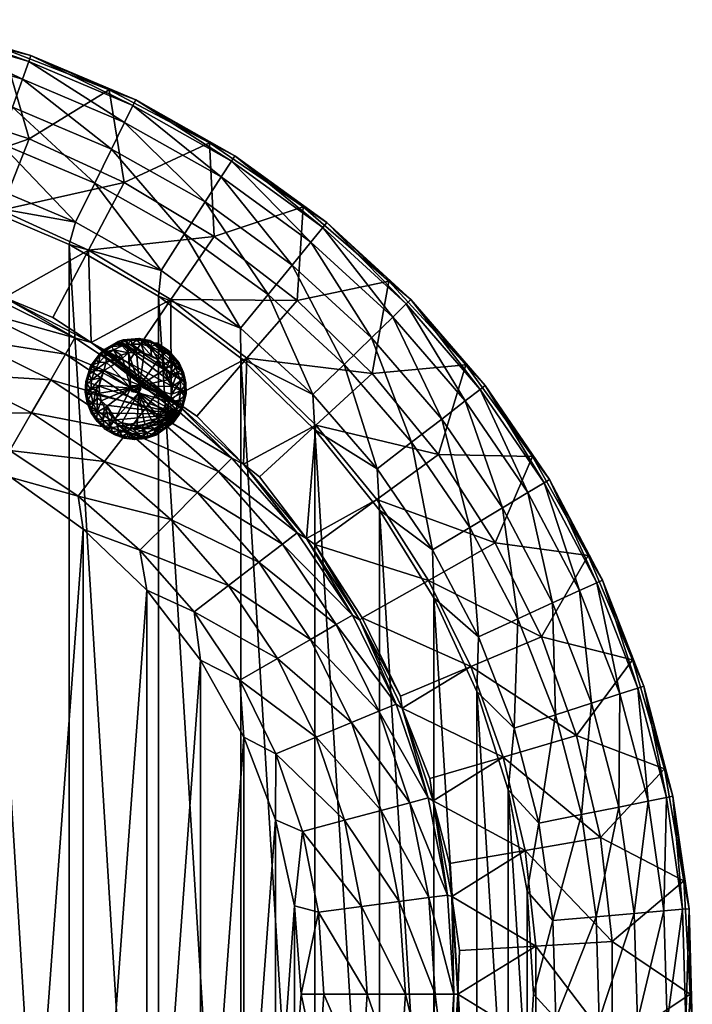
# Model space of a CAD drawing. Header units: millimetres. Extents: x -271 to 229, y -253 to 248.
# Tile 6 of 6: x 60 to 229, y -5 to 242. Entities that reach past the tile are written whole.
import ezdxf

# ---------------------------------------------------------------- set-up
doc = ezdxf.new("R2010")
doc.units = ezdxf.units.MM
doc.layers.get('0').update_dxf_attribs({"true_color": 0x5890e1})

msp = doc.modelspace()

# ---------------------------------------------------------------- meshes
at = {"color": 7, "true_color": 0xffffff}
mesh = msp.add_polyface(dxfattribs=at)
corners = [(28.38, 242.02, 46.95), (37.39, 220.21, 155.89), (55.96, 234.77, 46.95), (62.42, 212.08, 155.89), (82.53, 224.43, 46.95), (86.36, 201.14, 155.89), (107.75, 211.12, 46.95), (108.9, 187.55, 155.89), (131.28, 195.03, 46.95), (33.24, 180.72, 377.95), (48.48, 176.28, 373.77), (55.45, 194.18, 264.83), (32.51, 201.63, 264.83), (56.25, 172.25, 377.95), (77.4, 184.15, 264.83), (98.06, 171.7, 264.83), (114.13, 207.86, 40), (89.24, 221.92, 40), (62.91, 233.04, 40), (35.49, 241.1, 40), (95.58, 179, 0.41), (72.54, 185.55, 0), (74.1, 191.13, 0.41), (48.69, 195.64, 0), (51.38, 200.73, 0.41), (27.72, 207.68, 0.41), (30.19, 218.32, 3.61), (55.06, 211.02, 3.61), (35.12, 239.52, 28.73), (62.37, 231.52, 28.73), (88.53, 220.46, 28.73), (113.25, 206.5, 28.73), (136.23, 189.81, 28.73), (133.23, 186.15, 18.37), (110.7, 202.52, 18.37), (86.44, 216.22, 18.37), (60.78, 227.06, 18.37), (34.05, 234.91, 18.37), (128.51, 180.37, 9.77), (106.67, 196.25, 9.77), (83.15, 209.53, 9.77), (58.27, 220.04, 9.77), (32.36, 227.65, 9.77), (122.45, 172.96, 3.61), (101.49, 188.19, 3.61), (78.92, 200.93, 3.61)]
mesh.append_faces([[corners[k] for k in face] for face in [(0, 1, 2), (2, 3, 4), (4, 5, 6), (6, 7, 8), (8, 16, 6), (6, 17, 4), (4, 18, 2)]], dxfattribs={"vtx0": -1, "vtx1": -1, "color": 7})
mesh.append_faces([[corners[k] for k in face] for face in [(2, 1, 3), (4, 3, 5), (6, 5, 7), (9, 10, 11), (12, 11, 3), (12, 3, 1), (13, 14, 11), (11, 14, 5), (11, 5, 3), (14, 15, 7), (14, 7, 5), (11, 10, 13), (6, 16, 17), (4, 17, 18), (2, 18, 19), (20, 21, 22), (22, 23, 24), (24, 23, 25), (26, 27, 24), (24, 27, 22), (28, 19, 29), (29, 19, 18), (29, 18, 30), (30, 18, 17), (30, 17, 31), (31, 17, 16), (31, 16, 32), (31, 33, 34), (31, 34, 30), (30, 34, 35), (30, 35, 29), (29, 35, 36), (29, 36, 28), (28, 36, 37), (34, 38, 39), (34, 39, 35), (35, 39, 40), (35, 40, 36), (36, 40, 41), (36, 41, 37), (37, 41, 42), (38, 43, 39), (39, 43, 44), (39, 44, 40), (40, 44, 45), (40, 45, 41), (41, 45, 27), (41, 27, 42), (44, 20, 45), (45, 20, 22), (45, 22, 27)]], dxfattribs={"vtx0": -1, "vtx1": -1, "vtx2": -1, "color": 7})
mesh.append_faces([[corners[k] for k in face] for face in [(22, 21, 23)]], dxfattribs={"vtx0": -1, "vtx2": -1, "color": 7})
mesh = msp.add_polyface(dxfattribs=at)
corners = [(131.28, 195.03, 46.95), (108.9, 187.55, 155.89), (129.74, 171.48, 155.89), (152.83, 176.35, 46.95), (148.62, 153.14, 155.89), (172.11, 155.35, 46.95), (165.28, 132.76, 155.89), (188.87, 132.28, 46.95), (179.51, 110.62, 155.89), (132.15, 111.72, 377.95), (120.31, 127.16, 373.77), (116.25, 130.4, 377.95), (134.47, 140.15, 264.83), (117.16, 156.96, 264.83), (149.74, 121.47, 264.83), (202.89, 107.45, 46.95), (193.16, 126.54, 40), (177.03, 150.13, 40), (158.31, 171.74, 40), (137.25, 191.06, 40), (114.13, 207.86, 40), (149.86, 129.18, 0.41), (150.46, 118.79, 0), (134.23, 138.97, 0), (133.71, 147.83, 0.41), (115.64, 157, 0), (136.23, 189.81, 28.73), (157.15, 170.61, 28.73), (175.74, 149.14, 28.73), (191.77, 125.7, 28.73), (187.72, 123.26, 18.37), (172, 146.26, 18.37), (153.76, 167.31, 18.37), (133.23, 186.15, 18.37), (113.25, 206.5, 28.73), (181.34, 119.41, 9.77), (166.09, 141.7, 9.77), (148.41, 162.11, 9.77), (128.51, 180.37, 9.77), (110.7, 202.52, 18.37), (173.14, 114.47, 3.61), (158.51, 135.86, 3.61), (141.54, 155.44, 3.61), (122.45, 172.96, 3.61), (163.78, 108.82, 0.41), (115.54, 164.5, 0.41)]
mesh.append_faces([[corners[k] for k in face] for face in [(0, 2, 3), (3, 4, 5), (5, 6, 7), (9, 10, 11), (15, 16, 7), (7, 17, 5), (5, 18, 3), (3, 19, 0)]], dxfattribs={"vtx0": -1, "vtx1": -1, "color": 7})
mesh.append_faces([[corners[k] for k in face] for face in [(0, 1, 2), (3, 2, 4), (5, 4, 6), (7, 6, 8), (11, 10, 12), (11, 12, 13), (13, 12, 4), (13, 4, 2), (9, 14, 12), (12, 14, 6), (12, 6, 4), (12, 10, 9), (7, 16, 17), (5, 17, 18), (3, 18, 19), (0, 19, 20), (21, 23, 24), (26, 20, 19), (26, 19, 27), (27, 19, 18), (27, 18, 28), (28, 18, 17), (28, 17, 29), (29, 17, 16), (29, 30, 28), (28, 30, 31), (28, 31, 27), (27, 31, 32), (27, 32, 26), (26, 32, 33), (26, 33, 34), (30, 35, 31), (31, 35, 36), (31, 36, 32), (32, 36, 37), (32, 37, 33), (33, 37, 38), (33, 38, 39), (35, 40, 36), (36, 40, 41), (36, 41, 37), (37, 41, 42), (37, 42, 38), (38, 42, 43), (41, 44, 21), (41, 21, 42), (42, 21, 24), (42, 24, 43), (43, 24, 45)]], dxfattribs={"vtx0": -1, "vtx1": -1, "vtx2": -1, "color": 7})
mesh.append_faces([[corners[k] for k in face] for face in [(21, 22, 23), (24, 23, 25)]], dxfattribs={"vtx0": -1, "vtx2": -1, "color": 7})
mesh = msp.add_polyface(dxfattribs=at)
corners = [(98.1, 146.88, 377.95), (94.67, 148.28, 382.27), (113.39, 131.87, 382.27), (116.25, 130.4, 377.95), (129.8, 113.15, 382.27), (91.79, 144.53, 392.63), (19.6, 149.56, 410.59), (17.23, 144.3, 411), (39.12, 142.93, 410.59), (38.23, 137.13, 411), (57.62, 133.81, 410.59), (57.96, 126.99, 411), (74.77, 122.35, 410.59), (76, 114.08, 411), (90.27, 108.75, 410.59), (91.97, 98.68, 411), (103.87, 93.25, 410.59), (105.53, 81.12, 411), (115.33, 76.1, 410.59), (116.39, 61.77, 411), (124.45, 57.6, 410.59), (124.31, 41.05, 411), (63.08, 143.27, 407.39), (43.3, 153.02, 407.39), (67.87, 151.56, 401.23), (87.25, 138.61, 401.23), (110.04, 128.52, 392.63), (81.42, 131.02, 407.39), (98, 116.48, 407.39), (112.54, 99.9, 407.39), (124.79, 81.56, 407.39), (104.77, 123.25, 401.23), (126.05, 110.27, 392.63), (120.13, 105.73, 401.23), (133.08, 86.35, 401.23), (104.59, 142.45, 373.77), (117.16, 156.96, 264.83), (116.39, -67.23, 411), (105.53, -86.58, 411), (91.97, -104.14, 411), (76, -119.54, 411), (57.96, -132.45, 411), (-163.15, -57.02, 411), (-70.28, 141.1, 411), (-48.81, 146.71, 411), (-4.59, 148.32, 411), (115.64, 157, 0), (115.64, -162.45, 0), (94.97, 172.6, 0), (94.97, -178.06, 0), (72.54, 185.55, 0), (72.54, -191.01, 0), (48.69, 195.64, 0), (48.69, -201.1, 0), (23.79, 202.73, 0), (23.79, -208.19, 0), (-1.8, 206.7, 0), (-1.8, -212.16, 0), (-27.69, 207.5, 0)]
mesh.append_faces([[corners[k] for k in face] for face in [(0, 2, 3), (3, 35, 0), (46, 47, 48), (48, 49, 50), (50, 51, 52), (52, 53, 54), (54, 55, 56), (56, 57, 58)]], dxfattribs={"vtx0": -1, "vtx1": -1, "color": 7})
mesh.append_faces([[corners[k] for k in face] for face in [(0, 1, 2), (3, 2, 4), (1, 5, 2), (6, 7, 8), (8, 9, 10), (10, 11, 12), (12, 13, 14), (14, 15, 16), (16, 17, 18), (18, 19, 20), (10, 22, 8), (8, 22, 23), (24, 22, 25), (24, 25, 5), (5, 25, 26), (5, 26, 2), (2, 26, 4), (22, 10, 27), (27, 10, 12), (27, 12, 28), (28, 12, 14), (28, 14, 29), (29, 14, 16), (29, 16, 30), (30, 16, 18), (22, 27, 25), (25, 27, 31), (25, 31, 26), (26, 31, 32), (31, 27, 28), (31, 28, 33), (33, 28, 29), (33, 29, 34), (31, 33, 32), (36, 35, 3)]], dxfattribs={"vtx0": -1, "vtx1": -1, "vtx2": -1, "color": 7})
mesh.append_faces([[corners[k] for k in face] for face in [(8, 7, 9), (10, 9, 11), (12, 11, 13), (14, 13, 15), (16, 15, 17), (18, 17, 19), (20, 19, 21), (37, 21, 19), (38, 19, 17), (39, 17, 15), (40, 15, 13), (41, 13, 11), (42, 11, 9), (43, 9, 7), (44, 7, 45)]], dxfattribs={"vtx0": -1, "vtx2": -1, "color": 7})
mesh = msp.add_polyface(dxfattribs=at)
corners = [(131.08, -43.53, 410.59), (124.31, -46.51, 411), (124.45, -63.06, 410.59), (116.39, -67.23, 411), (115.33, -81.56, 410.59), (105.53, -86.58, 411), (103.87, -98.71, 410.59), (91.97, -104.14, 411), (90.27, -114.21, 410.59), (76, -119.54, 411), (74.77, -127.81, 410.59), (57.96, -132.45, 411), (57.62, -139.27, 410.59), (38.23, -142.59, 411), (63.08, -148.73, 407.39), (81.42, -136.47, 407.39), (87.25, -144.07, 401.23), (98, -121.93, 407.39), (91.79, -149.99, 392.63), (104.77, -128.71, 401.23), (112.54, -105.36, 407.39), (110.04, -133.98, 392.63), (120.13, -111.19, 401.23), (124.79, -87.02, 407.39), (113.39, -137.32, 382.27), (126.05, -115.72, 392.63), (133.08, -91.81, 401.23), (134.54, -67.24, 407.39), (116.25, -135.85, 377.95), (129.8, -118.6, 382.27), (132.15, -117.18, 377.95), (120.31, -132.62, 373.77), (134.47, -145.61, 264.83), (129.14, -24.86, 411), (129.14, 19.4, 411), (124.31, 41.05, 411), (116.39, 61.77, 411), (105.53, 81.12, 411), (91.97, 98.68, 411), (76, 114.08, 411), (57.96, 126.99, 411), (17.23, -149.75, 411), (-4.59, -153.78, 411), (-26.76, -154.59, 411), (-48.81, -152.17, 411), (-70.28, -146.56, 411), (115.64, 157, 0), (134.23, -144.43, 0), (115.64, -162.45, 0), (94.97, 172.6, 0), (94.97, -178.06, 0), (72.54, 185.55, 0), (72.54, -191.01, 0), (48.69, 195.64, 0), (48.69, -201.1, 0), (23.79, 202.73, 0), (23.79, -208.19, 0), (-1.8, 206.7, 0), (-1.8, -212.16, 0), (-27.69, 207.5, 0), (-27.69, -212.96, 0)]
mesh.append_faces([[corners[k] for k in face] for face in [(28, 31, 30), (33, 34, 1), (1, 35, 3), (3, 36, 5), (5, 37, 7), (7, 38, 9), (9, 39, 11), (11, 40, 13), (13, 40, 41), (41, 40, 42), (42, 40, 43), (43, 40, 44), (44, 40, 45)]], dxfattribs={"vtx0": -1, "vtx1": -1, "color": 7})
mesh.append_faces([[corners[k] for k in face] for face in [(0, 1, 2), (2, 3, 4), (4, 5, 6), (6, 7, 8), (8, 9, 10), (10, 11, 12), (12, 14, 10), (14, 15, 10), (10, 15, 8), (15, 16, 17), (15, 17, 8), (8, 17, 6), (16, 18, 19), (16, 19, 17), (17, 19, 20), (17, 20, 6), (6, 20, 4), (18, 21, 19), (19, 21, 22), (19, 22, 20), (20, 22, 23), (20, 23, 4), (4, 23, 2), (21, 24, 25), (21, 25, 22), (22, 25, 26), (22, 26, 23), (23, 27, 2), (24, 28, 29), (24, 29, 25), (32, 31, 28)]], dxfattribs={"vtx0": -1, "vtx1": -1, "vtx2": -1, "color": 7})
mesh.append_faces([[corners[k] for k in face] for face in [(2, 1, 3), (4, 3, 5), (6, 5, 7), (8, 7, 9), (10, 9, 11), (12, 11, 13), (46, 47, 48), (49, 48, 50), (51, 50, 52), (53, 52, 54), (55, 54, 56), (57, 56, 58), (59, 58, 60)]], dxfattribs={"vtx0": -1, "vtx2": -1, "color": 7})
mesh.append_faces([[corners[k] for k in face] for face in [(28, 30, 29)]], dxfattribs={"vtx1": -1, "vtx2": -1, "color": 7})
mesh = msp.add_polyface(dxfattribs=at)
corners = [(33.24, 180.72, 377.95), (28.06, 181.13, 382.27), (51.63, 173.13, 382.27), (56.25, 172.25, 377.95), (73.96, 162.11, 382.27), (77.99, 160.91, 377.95), (94.67, 148.28, 382.27), (98.1, 146.88, 377.95), (-21.21, 182.89, 392.63), (-21.21, 175.43, 401.23), (3.02, 181.3, 392.63), (-21.21, 165.85, 407.39), (2.05, 173.91, 401.23), (26.83, 176.56, 392.63), (-21.21, 154.93, 410.59), (0.8, 164.41, 407.39), (24.9, 169.36, 401.23), (49.82, 168.76, 392.63), (-26.76, 149.14, 411), (-4.59, 148.32, 411), (-0.63, 153.58, 410.59), (22.42, 160.11, 407.39), (46.97, 161.87, 401.23), (71.6, 158.02, 392.63), (17.23, 144.3, 411), (19.6, 149.56, 410.59), (43.3, 153.02, 407.39), (67.87, 151.56, 401.23), (91.79, 144.53, 392.63), (39.12, 142.93, 410.59), (63.08, 143.27, 407.39), (48.48, 176.28, 373.77), (68.43, 167.17, 373.77), (77.4, 184.15, 264.83), (87.22, 155.84, 373.77), (98.06, 171.7, 264.83), (104.59, 142.45, 373.77), (117.16, 156.96, 264.83), (129.74, 171.48, 155.89), (108.9, 187.55, 155.89), (133.71, 147.83, 0.41), (115.64, 157, 0), (115.54, 164.5, 0.41), (94.97, 172.6, 0), (95.58, 179, 0.41), (72.54, 185.55, 0), (122.45, 172.96, 3.61), (101.49, 188.19, 3.61)]
mesh.append_faces([[corners[k] for k in face] for face in [(0, 2, 3), (3, 4, 5), (5, 6, 7), (3, 31, 0), (5, 32, 3), (7, 34, 5)]], dxfattribs={"vtx0": -1, "vtx1": -1, "color": 7})
mesh.append_faces([[corners[k] for k in face] for face in [(0, 1, 2), (3, 2, 4), (5, 4, 6), (8, 9, 10), (9, 11, 12), (9, 12, 10), (10, 12, 13), (10, 13, 1), (1, 13, 2), (11, 14, 15), (11, 15, 12), (12, 15, 16), (12, 16, 13), (13, 16, 17), (13, 17, 2), (2, 17, 4), (14, 19, 20), (14, 20, 15), (15, 20, 21), (15, 21, 16), (16, 21, 22), (16, 22, 17), (17, 22, 23), (17, 23, 4), (4, 23, 6), (20, 24, 25), (20, 25, 21), (21, 25, 26), (21, 26, 22), (22, 26, 27), (22, 27, 23), (23, 27, 28), (23, 28, 6), (29, 26, 25), (26, 30, 27), (3, 32, 33), (5, 34, 35), (5, 35, 33), (7, 36, 37), (7, 37, 35), (35, 37, 38), (35, 38, 39), (35, 34, 7), (33, 32, 5), (40, 41, 42), (42, 43, 44), (46, 42, 47), (47, 42, 44)]], dxfattribs={"vtx0": -1, "vtx1": -1, "vtx2": -1, "color": 7})
mesh.append_faces([[corners[k] for k in face] for face in [(42, 41, 43), (44, 43, 45)]], dxfattribs={"vtx0": -1, "vtx2": -1, "color": 7})
mesh.append_faces([[corners[k] for k in face] for face in [(18, 19, 14), (19, 24, 20)]], dxfattribs={"vtx1": -1, "vtx2": -1, "color": 7})
at = {"color": 18, "true_color": 0x050505}
mesh = msp.add_polyface(dxfattribs=at)
corners = [(87.99, 149.44, -6.35), (80.07, 150.16, -6.24), (81.25, 153.86, -6.24), (84.69, 157.28, -6.24), (81.83, 155.96, -5.99), (81.69, 157.71, -5.1), (80.46, 152.07, -6.24), (78.15, 151.55, -5.1), (77.92, 149.16, -5.1), (80.08, 155.92, -5.1), (78.88, 153.84, -5.1), (78.61, 155.39, -3.8), (80.14, 157.49, -3.8), (80.27, 158.28, 0), (81.06, 158.41, -3.8), (77.9, 155.01, 0), (77.55, 153, -3.8), (76.67, 151.16, 0), (76.56, 148.47, 0), (77.03, 150.45, -3.8), (76.98, 149.15, -3.8), (79.26, 149.17, -5.99), (80.09, 148.2, -6.24), (81.28, 159.18, 0), (82.08, 159.23, -3.8), (84.79, 161.18, 0), (83.18, 159.93, -3.8), (78.02, 154.22, -3.8), (79.32, 156.48, -3.8), (77.23, 151.74, -3.8), (83.64, 159.11, -5.1), (83, 154.91, -6.35)]
mesh.append_faces([[corners[k] for k in face] for face in [(0, 1, 2), (3, 4, 5), (6, 7, 2), (8, 7, 6), (9, 10, 11), (9, 12, 5), (13, 14, 12), (15, 16, 17), (18, 19, 20), (21, 8, 1), (0, 22, 1), (23, 24, 14), (25, 26, 23), (8, 19, 7), (11, 10, 27), (4, 2, 10), (15, 11, 27), (13, 28, 15), (17, 16, 29), (16, 7, 29), (30, 14, 26), (20, 19, 8), (4, 31, 2), (10, 2, 7), (10, 7, 16), (6, 2, 1), (1, 8, 6), (12, 14, 5), (5, 14, 30), (15, 28, 11), (28, 9, 11), (9, 4, 10), (5, 4, 9), (17, 19, 18), (17, 29, 19), (29, 7, 19), (13, 12, 28), (28, 12, 9), (27, 10, 16), (15, 27, 16), (14, 24, 26), (23, 26, 24), (23, 14, 13), (1, 22, 21)]], dxfattribs={"color": 18})
mesh = msp.add_polyface(dxfattribs=at)
corners = [(77.9, 155.01, 0), (100.24, 142.95, 0), (80.27, 158.28, 0), (83, 154.91, -6.35), (85.88, 156.98, -6.35), (87.99, 149.44, -6.35), (85.57, 160.97, -3.8), (87.02, 160.37, -5.1), (84.34, 160.52, -3.8), (76.67, 151.16, 0), (90.61, 160.5, -5.1), (88.21, 160.54, -5.1), (89.43, 161.53, -3.8), (84.79, 161.18, 0), (91.32, 158.24, -6.24), (89.38, 158.48, -6.24), (83.64, 159.11, -5.1), (85.85, 160.07, -5.1), (87.43, 158.3, -6.24), (90.11, 161.95, 0), (88.12, 161.48, -3.8), (86.08, 161.58, 0), (81.69, 157.71, -5.1), (84.69, 157.28, -6.24), (81.28, 159.18, 0), (101.87, 148.06, 0), (85.56, 157.72, -6.24), (81.83, 155.96, -5.99), (90.19, 150.08, -6.35), (90.48, 149.32, -4.35), (88.35, 150.17, -4.35), (88.15, 148.65, -4.35), (89.95, 148.25, -6.35), (83.18, 159.93, -3.8), (86.83, 161.29, -3.8), (81.25, 153.86, -6.24), (89.23, 149.28, -3.6), (100.85, 144.15, 0)]
mesh.append_faces([[corners[k] for k in face] for face in [(0, 1, 2), (3, 4, 5), (6, 7, 8), (9, 1, 0), (10, 11, 12), (13, 6, 8), (10, 14, 11), (14, 15, 11), (16, 17, 18), (19, 20, 21), (22, 16, 23), (24, 25, 13), (26, 16, 18), (5, 4, 18), (4, 3, 27), (28, 29, 30), (5, 31, 32), (16, 33, 17), (20, 7, 34), (21, 20, 34), (5, 18, 28), (28, 30, 5), (15, 7, 11), (20, 11, 7), (35, 3, 5), (28, 18, 15), (18, 7, 15), (5, 30, 31), (29, 36, 30), (33, 8, 7), (13, 8, 33), (21, 6, 13), (19, 12, 20), (12, 11, 20), (4, 26, 18), (23, 4, 27), (17, 33, 7), (17, 7, 18), (23, 16, 26), (23, 26, 4), (2, 37, 24), (21, 34, 6), (34, 7, 6), (31, 36, 29), (30, 36, 31)]], dxfattribs={"color": 18})
mesh = msp.add_polyface(dxfattribs=at)
corners = [(90.19, 150.08, -6.35), (96.18, 154, -6.35), (97.31, 151.57, -6.35), (89.38, 158.48, -6.24), (91.32, 158.24, -6.24), (99.21, 154.6, -5.1), (97.76, 152.72, -6.24), (98.59, 155.63, -5.1), (81.28, 159.18, 0), (100.85, 144.15, 0), (101.87, 148.06, 0), (94.83, 156.57, -6.24), (100.38, 151.19, -5.1), (98.41, 149.86, -6.24), (99.72, 153.51, -5.1), (90.11, 161.95, 0), (101.84, 150.76, 0), (101.24, 153.39, 0), (100.53, 148.8, -5.1), (98.33, 147.91, -6.24), (96.84, 154.44, -6.24), (101.43, 152.74, -2.25), (100.59, 153.86, -3.8), (101.02, 152.63, -3.8), (101.46, 150.06, -3.8), (98.08, 151.79, -6.24), (101.59, 151.4, -3.05), (101.31, 151.35, -3.8), (84.79, 161.18, 0), (101.47, 148.75, -3.8), (100.04, 155.04, -3.8), (96.25, 155.22, -6.24), (97.86, 156.59, -5.1), (100.1, 155.84, 0), (99.37, 156.16, -3.8)]
mesh.append_faces([[corners[k] for k in face] for face in [(0, 1, 2), (0, 3, 4), (5, 6, 7), (8, 9, 10), (0, 4, 11), (12, 13, 14), (15, 16, 17), (18, 19, 12), (20, 7, 6), (16, 21, 17), (17, 21, 22), (21, 23, 22), (24, 18, 12), (13, 25, 14), (2, 13, 0), (23, 14, 22), (26, 24, 27), (16, 24, 26), (11, 1, 0), (19, 13, 12), (0, 13, 19), (28, 10, 16), (22, 14, 5), (14, 6, 5), (24, 12, 27), (12, 14, 23), (16, 29, 24), (22, 5, 30), (17, 22, 30), (20, 6, 2), (13, 2, 25), (31, 32, 20), (1, 20, 2), (17, 30, 33), (25, 6, 14), (25, 2, 6), (11, 31, 1), (31, 20, 1), (30, 5, 34), (21, 27, 23), (27, 12, 23), (16, 26, 21), (26, 27, 21), (32, 7, 20)]], dxfattribs={"color": 18})
mesh = msp.add_polyface(dxfattribs=at)
corners = [(86.08, 161.58, 0), (101.84, 150.76, 0), (90.11, 161.95, 0), (92.77, 161.47, 0), (100.1, 155.84, 0), (97.49, 158.92, 0), (93.26, 160.85, -3.8), (92.95, 159.96, -5.1), (95.13, 158.93, -5.1), (94.83, 156.57, -6.24), (93.16, 157.59, -6.24), (98.58, 157.2, -3.8), (95.62, 159.73, -3.8), (96.69, 159, -3.8), (96.12, 158.25, -5.1), (90.73, 161.44, -3.8), (89.43, 161.53, -3.8), (92.01, 161.21, -3.8), (94.47, 160.35, -3.8), (99.37, 156.16, -3.8), (97.86, 156.59, -5.1), (96.25, 155.22, -6.24), (97.68, 158.15, -3.8), (90.61, 160.5, -5.1), (96.87, 159.22, -3.05), (94.65, 160.74, -2.25), (99.21, 154.6, -5.1), (98.59, 155.63, -5.1), (91.32, 158.24, -6.24), (84.79, 161.18, 0), (101.24, 153.39, 0), (100.04, 155.04, -3.8)]
mesh.append_faces([[corners[k] for k in face] for face in [(0, 1, 2), (3, 4, 5), (5, 6, 3), (7, 8, 9), (9, 10, 7), (4, 11, 5), (12, 13, 14), (2, 15, 16), (3, 6, 17), (7, 18, 8), (4, 19, 11), (14, 20, 21), (14, 22, 20), (15, 23, 16), (17, 6, 7), (5, 11, 24), (12, 25, 13), (19, 26, 11), (9, 14, 21), (26, 27, 11), (11, 20, 22), (5, 25, 6), (5, 24, 25), (7, 23, 17), (7, 10, 23), (10, 28, 23), (9, 28, 10), (6, 25, 18), (6, 18, 7), (29, 1, 0), (2, 30, 3), (3, 15, 2), (3, 30, 4), (8, 12, 14), (8, 14, 9), (17, 23, 15), (3, 17, 15), (11, 22, 24), (24, 13, 25), (4, 31, 19), (18, 12, 8), (18, 25, 12), (22, 13, 24), (13, 22, 14), (27, 20, 11)]], dxfattribs={"color": 18})
mesh = msp.add_polyface(dxfattribs=at)
corners = [(89.95, 148.25, -6.35), (94.99, 142.1, -6.24), (93.34, 141.05, -6.24), (100.16, 143.74, -3.8), (99.32, 144.17, -5.1), (100.69, 144.94, -3.8), (95.75, 143.98, -6.35), (90.19, 150.08, -6.35), (98.33, 147.91, -6.24), (97.83, 146.02, -6.24), (101.35, 147.46, -3.8), (100.53, 148.8, -5.1), (101.47, 148.75, -3.8), (100.85, 144.15, 0), (101.87, 148.06, 0), (101.63, 147.41, -3.05), (101.09, 146.18, -3.8), (99.51, 142.61, -3.8), (98.01, 142.15, -5.1), (98.75, 141.56, -3.8), (97.87, 140.59, -3.8), (100.17, 146.42, -5.1), (96.95, 144.27, -6.24), (96.38, 143.48, -6.24), (91.51, 140.36, -6.24), (89.57, 140.08, -6.24), (94.61, 140.88, -5.99), (96.31, 140.46, -5.1), (80.27, 158.28, 0), (100.24, 142.95, 0), (101.84, 150.76, 0), (101.46, 150.06, -3.8), (90.48, 149.32, -4.35), (98.65, 140.76, 0)]
mesh.append_faces([[corners[k] for k in face] for face in [(0, 1, 2), (3, 4, 5), (0, 6, 1), (7, 8, 9), (10, 11, 12), (13, 3, 5), (14, 15, 12), (13, 16, 14), (17, 18, 4), (18, 19, 20), (10, 21, 11), (0, 9, 6), (21, 22, 9), (18, 23, 4), (7, 9, 0), (0, 24, 25), (21, 9, 11), (11, 9, 8), (23, 18, 1), (26, 18, 27), (0, 2, 24), (14, 16, 15), (16, 21, 10), (28, 29, 13), (29, 3, 13), (4, 22, 21), (5, 4, 21), (17, 4, 3), (29, 17, 3), (14, 12, 30), (12, 11, 31), (0, 32, 7), (5, 21, 16), (13, 5, 16), (33, 17, 29), (22, 6, 9), (6, 23, 1), (33, 19, 17), (19, 18, 17), (4, 23, 22), (23, 6, 22), (1, 18, 26), (2, 1, 26), (15, 16, 10), (15, 10, 12)]], dxfattribs={"color": 18})
at = {"color": 7, "true_color": 0xffffff}
mesh = msp.add_polyface(dxfattribs=at)
corners = [(130.76, -2.73, 411), (136.45, -2.73, 410.59), (135.1, 17.85, 410.59), (147.37, -2.73, 407.39), (145.93, 19.28, 407.39), (156.95, -2.73, 401.23), (155.43, 20.53, 401.23), (164.41, -2.73, 392.63), (162.82, 21.5, 392.63), (169.14, -2.73, 382.27), (167.51, 22.12, 382.27), (168.58, 21.74, 377.95), (163.89, 45.81, 377.95), (156.16, 69.08, 377.95), (154.65, 70.11, 382.27), (162.65, 46.54, 382.27), (124.45, 57.6, 410.59), (124.31, 41.05, 411), (131.08, 38.08, 410.59), (129.14, 19.4, 411), (170.15, -2.73, 377.95), (124.79, 81.56, 407.39), (115.33, 76.1, 410.59), (134.54, 61.78, 407.39), (141.63, 40.9, 407.39), (143.39, 65.45, 401.23), (150.88, 43.38, 401.23), (150.28, 68.3, 392.63), (133.08, 86.35, 401.23), (158.08, 45.31, 392.63), (139.54, 90.08, 392.63), (163.1, 51.39, 373.77), (181.53, 56.8, 264.83), (173.43, 79.52, 264.83), (168.07, 30.03, 373.77), (187, 33.3, 264.83), (170.57, 8.24, 373.77), (189.75, 9.33, 264.83), (155.73, 72.05, 373.77), (124.31, -46.51, 411), (184.24, 64.03, 0.41), (174.92, 73.25), (175.29, 87.01, 0.41), (174.92, -78.71), (164.09, 96.78, 0), (164.09, -102.23, 0), (150.46, 118.79, 0), (150.46, -124.25, 0), (134.23, 138.97, 0), (134.23, -144.43, 0), (115.64, 157, 0)]
mesh.append_faces([[corners[k] for k in face] for face in [(13, 15, 12), (12, 31, 13), (11, 34, 12), (20, 36, 11), (41, 43, 44), (44, 45, 46), (46, 47, 48), (48, 49, 50)]], dxfattribs={"vtx0": -1, "vtx1": -1, "color": 7})
mesh.append_faces([[corners[k] for k in face] for face in [(0, 1, 2), (2, 1, 3), (2, 3, 4), (4, 3, 5), (4, 5, 6), (6, 5, 7), (6, 7, 8), (8, 7, 9), (8, 9, 10), (10, 9, 11), (13, 14, 15), (12, 15, 10), (16, 17, 18), (18, 19, 2), (21, 22, 23), (23, 22, 16), (23, 16, 24), (24, 16, 18), (24, 18, 4), (4, 18, 2), (25, 21, 23), (25, 23, 26), (26, 23, 24), (26, 24, 6), (6, 24, 4), (27, 28, 25), (27, 25, 29), (29, 25, 26), (29, 26, 8), (8, 26, 6), (15, 14, 27), (27, 14, 30), (15, 27, 29), (10, 15, 29), (10, 29, 8), (13, 31, 32), (13, 32, 33), (12, 34, 35), (12, 35, 32), (11, 36, 37), (37, 36, 20), (35, 34, 11), (32, 31, 12), (33, 38, 13), (40, 41, 42)]], dxfattribs={"vtx0": -1, "vtx1": -1, "vtx2": -1, "color": 7})
mesh.append_faces([[corners[k] for k in face] for face in [(10, 11, 12), (18, 17, 19), (2, 19, 0), (9, 20, 11), (39, 19, 17)]], dxfattribs={"vtx0": -1, "vtx2": -1, "color": 7})
at = {"color": 18, "true_color": 0x050505}
mesh = msp.add_polyface(dxfattribs=at)
corners = [(77.01, 145.81, 0), (100.24, 142.95, 0), (76.56, 148.47, 0), (89.57, 140.08, -6.24), (85.74, 140.76, -6.24), (89.95, 148.25, -6.35), (87.99, 149.44, -6.35), (82.04, 144.93, -6.35), (80.52, 146.29, -6.24), (84.02, 141.69, -6.24), (83.8, 137.8, 0), (81.49, 139.2, 0), (86.45, 139.7, -5.99), (88.54, 139.33, -5.99), (89.65, 137.97, -5.1), (88.38, 137.05, -3.8), (87.09, 137.21, -3.8), (87.25, 138.14, -5.1), (84.94, 138.81, -5.1), (83.41, 138.49, -3.8), (82.83, 139.95, -5.1), (89.03, 136.58, 0), (82.29, 139.17, -3.8), (84.49, 140.51, -5.99), (79.54, 141.07, 0), (78.02, 143.3, 0), (86.35, 136.91, 0), (84.59, 137.94, -3.8), (85.82, 137.51, -3.8), (80.09, 148.2, -6.24), (87.62, 140.22, -6.24), (89.7, 136.75, -3.05), (88.15, 148.65, -4.35), (90.48, 149.32, -4.35), (76.67, 151.16, 0), (83.24, 142.29, -6.24), (89.69, 137.03, -3.8), (90.66, 139.41, -5.99)]
mesh.append_faces([[corners[k] for k in face] for face in [(0, 1, 2), (3, 4, 5), (6, 7, 8), (5, 4, 9), (10, 1, 11), (12, 13, 14), (15, 16, 17), (18, 19, 20), (18, 20, 9), (21, 16, 15), (10, 22, 19), (14, 15, 17), (17, 12, 14), (23, 18, 9), (9, 7, 6), (24, 1, 25), (5, 9, 6), (26, 27, 28), (28, 27, 18), (6, 8, 29), (4, 3, 30), (12, 17, 23), (17, 18, 23), (17, 28, 18), (26, 16, 21), (21, 15, 31), (5, 32, 33), (2, 1, 34), (25, 1, 0), (11, 1, 24), (10, 27, 26), (27, 19, 18), (10, 19, 27), (16, 28, 17), (26, 28, 16), (9, 20, 35), (9, 35, 7), (36, 15, 14), (36, 31, 15), (30, 3, 13), (13, 3, 37), (4, 23, 9), (12, 23, 4), (4, 30, 12), (12, 30, 13)]], dxfattribs={"color": 18})
mesh = msp.add_polyface(dxfattribs=at)
corners = [(76.56, 148.47, 0), (77.06, 147.84, -3.8), (77.01, 145.81, 0), (80.52, 146.29, -6.24), (81.35, 144.52, -6.24), (79.55, 143.43, -5.1), (79.54, 141.07, 0), (78.74, 142.94, -3.8), (79.47, 141.86, -3.8), (81.49, 139.2, 0), (82.29, 139.17, -3.8), (83.8, 137.8, 0), (78.53, 145.61, -5.1), (78, 147.95, -5.1), (79.26, 149.17, -5.99), (77.28, 146.56, -3.8), (81, 141.52, -5.1), (82.83, 139.95, -5.1), (83.41, 138.49, -3.8), (83.24, 142.29, -6.24), (81.9, 143.71, -6.24), (78.02, 143.3, 0), (80.31, 140.87, -3.8), (81.26, 139.97, -3.8), (77.64, 145.3, -3.8), (78.12, 144.09, -3.8), (79.51, 147.07, -5.99), (82.04, 144.93, -6.35), (77.92, 149.16, -5.1), (76.98, 149.15, -3.8), (80.09, 148.2, -6.24)]
mesh.append_faces([[corners[k] for k in face] for face in [(0, 1, 2), (3, 4, 5), (6, 7, 8), (9, 10, 11), (12, 13, 14), (2, 1, 15), (5, 4, 16), (5, 16, 8), (10, 17, 18), (7, 5, 8), (12, 15, 13), (19, 17, 20), (21, 7, 6), (22, 16, 23), (9, 22, 23), (21, 24, 25), (25, 24, 12), (15, 1, 13), (14, 26, 12), (16, 17, 23), (16, 20, 17), (12, 5, 25), (12, 26, 5), (9, 23, 10), (23, 17, 10), (2, 15, 24), (24, 15, 12), (6, 8, 22), (8, 16, 22), (2, 24, 21), (6, 22, 9), (19, 20, 27), (3, 27, 4), (13, 1, 28), (13, 28, 14), (21, 25, 7), (25, 5, 7), (1, 29, 28), (0, 29, 1), (4, 20, 16), (4, 27, 20), (30, 3, 26), (26, 3, 5), (14, 30, 26)]], dxfattribs={"color": 18})
mesh = msp.add_polyface(dxfattribs=at)
corners = [(91.72, 136.82, 0), (100.24, 142.95, 0), (89.03, 136.58, 0), (94.29, 137.63, 0), (96.9, 139.72, -3.8), (98.65, 140.76, 0), (96.31, 140.46, -5.1), (92.71, 139.94, -5.99), (94.61, 140.88, -5.99), (92.03, 138.32, -5.1), (90.66, 139.41, -5.99), (94.28, 139.16, -5.1), (97.87, 140.59, -3.8), (98.75, 141.56, -3.8), (93.51, 137.79, -3.8), (89.7, 136.75, -3.05), (98.01, 142.15, -5.1), (94.71, 138.31, -3.8), (89.69, 137.03, -3.8), (89.65, 137.97, -5.1), (90.99, 137.15, -3.8), (93.61, 137.53, -3.05), (91.03, 136.87, -3.05), (92.33, 137.13, -3.05), (88.54, 139.33, -5.99), (95.84, 138.96, -3.8), (92.26, 137.4, -3.8), (86.35, 136.91, 0), (83.8, 137.8, 0), (89.57, 140.08, -6.24), (91.51, 140.36, -6.24), (93.34, 141.05, -6.24)]
mesh.append_faces([[corners[k] for k in face] for face in [(0, 1, 2), (3, 4, 5), (6, 7, 8), (9, 10, 11), (5, 12, 13), (9, 11, 14), (2, 15, 0), (16, 12, 6), (14, 11, 17), (18, 19, 20), (3, 21, 17), (0, 22, 23), (24, 10, 9), (6, 4, 25), (3, 25, 4), (11, 10, 7), (6, 11, 7), (25, 11, 6), (19, 24, 9), (19, 9, 20), (3, 23, 21), (26, 9, 14), (2, 1, 27), (20, 22, 18), (17, 11, 25), (3, 17, 25), (5, 1, 3), (23, 26, 21), (23, 22, 20), (27, 1, 28), (6, 12, 4), (5, 4, 12), (3, 1, 0), (0, 23, 3), (29, 30, 10), (7, 10, 30), (8, 7, 31), (7, 30, 31), (20, 9, 26), (20, 26, 23), (26, 14, 21), (21, 14, 17), (0, 15, 22), (22, 15, 18)]], dxfattribs={"color": 18})
at = {"color": 7, "true_color": 0xffffff}
mesh = msp.add_polyface(dxfattribs=at)
corners = [(129.14, -24.86, 411), (135.1, -23.31, 410.59), (130.76, -2.73, 411), (136.45, -2.73, 410.59), (131.08, -43.53, 410.59), (124.31, -46.51, 411), (124.79, -87.02, 407.39), (133.08, -91.81, 401.23), (134.54, -67.24, 407.39), (124.45, -63.06, 410.59), (126.05, -115.72, 392.63), (129.8, -118.6, 382.27), (139.54, -95.54, 392.63), (143.39, -70.91, 401.23), (141.63, -46.36, 407.39), (132.15, -117.18, 377.95), (143.63, -97.9, 382.27), (150.28, -73.76, 392.63), (150.88, -48.84, 401.23), (145.93, -24.73, 407.39), (145.52, -96.63, 377.95), (154.65, -75.57, 382.27), (158.08, -50.77, 392.63), (155.43, -25.98, 401.23), (147.37, -2.73, 407.39), (156.16, -74.54, 377.95), (162.65, -51.99, 382.27), (162.82, -26.96, 392.63), (156.95, -2.73, 401.23), (163.89, -51.27, 377.95), (163.1, -56.85, 373.77), (155.73, -77.51, 373.77), (134.2, -115.64, 373.77), (146.06, -97.19, 373.77), (162.78, -106.63, 264.83), (120.31, -132.62, 373.77), (134.47, -145.61, 264.83), (149.74, -126.93, 264.83), (165.28, -138.22, 155.89), (129.14, 19.4, 411), (134.23, -144.43, 0), (150.46, -124.25, 0), (142.05, -144.19, 0.41), (157.11, -124.66, 0.41), (166.13, -130.83, 3.61), (164.09, -102.23, 0), (150.46, 118.79, 0), (134.23, 138.97, 0)]
mesh.append_faces([[corners[k] for k in face] for face in [(0, 1, 2), (25, 30, 29), (20, 31, 25), (15, 32, 20)]], dxfattribs={"vtx0": -1, "vtx1": -1, "color": 7})
mesh.append_faces([[corners[k] for k in face] for face in [(2, 1, 3), (1, 0, 4), (6, 7, 8), (9, 8, 4), (10, 11, 12), (10, 12, 7), (7, 12, 13), (7, 13, 8), (8, 13, 14), (8, 14, 4), (4, 14, 1), (11, 15, 16), (11, 16, 12), (12, 16, 17), (12, 17, 13), (13, 17, 18), (13, 18, 14), (14, 18, 19), (14, 19, 1), (1, 19, 3), (16, 20, 21), (16, 21, 17), (17, 21, 22), (17, 22, 18), (18, 22, 23), (18, 23, 19), (19, 23, 24), (19, 24, 3), (21, 25, 26), (21, 26, 22), (22, 26, 27), (22, 27, 23), (23, 27, 28), (23, 28, 24), (20, 32, 33), (20, 33, 31), (31, 33, 34), (15, 35, 36), (15, 36, 37), (33, 32, 37), (37, 32, 15), (38, 34, 37), (34, 33, 37), (42, 41, 43), (42, 43, 44)]], dxfattribs={"vtx0": -1, "vtx1": -1, "vtx2": -1, "color": 7})
mesh.append_faces([[corners[k] for k in face] for face in [(4, 0, 5), (46, 45, 41), (47, 41, 40)]], dxfattribs={"vtx0": -1, "vtx2": -1, "color": 7})
mesh.append_faces([[corners[k] for k in face] for face in [(2, 39, 0)]], dxfattribs={"vtx1": -1, "color": 7})
mesh.append_faces([[corners[k] for k in face] for face in [(15, 20, 16), (20, 25, 21), (25, 29, 26), (40, 41, 42), (41, 45, 43)]], dxfattribs={"vtx1": -1, "vtx2": -1, "color": 7})
mesh = msp.add_polyface(dxfattribs=at)
corners = [(116.25, 130.4, 377.95), (129.8, 113.15, 382.27), (132.15, 111.72, 377.95), (143.63, 92.44, 382.27), (145.52, 91.17, 377.95), (154.65, 70.11, 382.27), (156.16, 69.08, 377.95), (110.04, 128.52, 392.63), (126.05, 110.27, 392.63), (133.08, 86.35, 401.23), (112.54, 99.9, 407.39), (124.79, 81.56, 407.39), (143.39, 65.45, 401.23), (120.13, 105.73, 401.23), (139.54, 90.08, 392.63), (150.28, 68.3, 392.63), (188.87, 132.28, 46.95), (179.51, 110.62, 155.89), (202.89, 107.45, 46.95), (191.12, 87, 155.89), (213.99, 81.19, 46.95), (199.97, 62.21, 155.89), (134.2, 110.18, 373.77), (149.74, 121.47, 264.83), (155.73, 72.05, 373.77), (146.06, 91.73, 373.77), (162.78, 101.18, 264.83), (165.28, 132.76, 155.89), (173.43, 79.52, 264.83), (216.87, 74.63, 40), (206.5, 101.26, 40), (193.16, 126.54, 40), (175.29, 87.01, 0.41), (174.92, 73.25), (164.09, 96.78, 0), (163.78, 108.82, 0.41), (150.46, 118.79, 0), (149.86, 129.18, 0.41), (191.77, 125.7, 28.73), (205.02, 100.59, 28.73), (215.33, 74.13, 28.73), (210.83, 72.66, 18.37), (200.72, 98.62, 18.37), (187.72, 123.26, 18.37), (203.74, 70.36, 9.77), (193.94, 95.53, 9.77), (181.34, 119.41, 9.77), (194.63, 67.4, 3.61), (185.23, 91.55, 3.61), (173.14, 114.47, 3.61), (184.24, 64.03, 0.41), (158.51, 135.86, 3.61)]
mesh.append_faces([[corners[k] for k in face] for face in [(0, 1, 2), (2, 3, 4), (4, 5, 6), (16, 17, 18), (18, 19, 20), (4, 22, 2), (6, 24, 4), (20, 30, 18)]], dxfattribs={"vtx0": -1, "vtx1": -1, "color": 7})
mesh.append_faces([[corners[k] for k in face] for face in [(2, 1, 3), (4, 3, 5), (7, 8, 1), (1, 8, 3), (9, 10, 11), (9, 11, 12), (8, 13, 14), (8, 14, 3), (3, 14, 5), (14, 13, 9), (14, 9, 15), (18, 17, 19), (20, 19, 21), (2, 22, 23), (4, 24, 25), (4, 25, 22), (22, 25, 26), (22, 26, 23), (23, 26, 17), (23, 17, 27), (25, 24, 28), (17, 26, 19), (19, 26, 28), (26, 25, 28), (20, 29, 30), (18, 30, 31), (32, 34, 35), (35, 36, 37), (38, 31, 39), (39, 31, 30), (39, 30, 40), (40, 30, 29), (40, 41, 39), (39, 41, 42), (39, 42, 38), (38, 42, 43), (41, 44, 42), (42, 44, 45), (42, 45, 43), (43, 45, 46), (44, 47, 45), (45, 47, 48), (45, 48, 46), (46, 48, 49), (48, 50, 32), (48, 32, 49), (49, 32, 35), (49, 35, 51)]], dxfattribs={"vtx0": -1, "vtx1": -1, "vtx2": -1, "color": 7})
mesh.append_faces([[corners[k] for k in face] for face in [(32, 33, 34), (35, 34, 36)]], dxfattribs={"vtx0": -1, "vtx2": -1, "color": 7})
mesh = msp.add_polyface(dxfattribs=at)
corners = [(168.58, -27.2, 377.95), (170.15, -2.73, 377.95), (169.14, -2.73, 382.27), (162.65, -51.99, 382.27), (163.89, -51.27, 377.95), (167.51, -27.57, 382.27), (162.82, -26.96, 392.63), (164.41, -2.73, 392.63), (156.95, -2.73, 401.23), (228.51, -2.73, 46.95), (208.93, 10.43, 155.89), (208.93, -15.89, 155.89), (226.89, -31.2, 46.95), (205.93, -42.04, 155.89), (222.02, -59.29, 46.95), (199.97, -67.67, 155.89), (170.57, -13.7, 373.77), (189.75, -14.79, 264.83), (189.75, 9.33, 264.83), (168.07, -35.49, 373.77), (187, -38.76, 264.83), (163.1, -56.85, 373.77), (181.53, -62.26, 264.83), (229.02, -9.88, 40), (220.9, -66.37, 40), (226.57, -38.35, 40), (189.12, -2.73), (194.73, -8.9, 0.41), (187.53, -28.58), (192.61, -33.47, 0.41), (182.77, -54.03), (187.72, -57.65, 0.41), (227.4, -9.83, 28.73), (224.97, -38.12, 28.73), (219.33, -65.96, 28.73), (222.67, -9.7, 18.37), (220.29, -37.45, 18.37), (214.76, -64.75, 18.37), (215.22, -9.48, 9.77), (212.91, -36.39, 9.77), (207.54, -62.86, 9.77), (205.64, -9.21, 3.61), (203.43, -35.03, 3.61), (198.28, -60.42, 3.61), (187.53, 23.12), (182.77, 48.57), (174.92, 73.25), (174.92, -78.71), (164.09, 96.78, 0), (164.09, -102.23, 0)]
mesh.append_faces([[corners[k] for k in face] for face in [(9, 11, 12), (12, 13, 14), (0, 16, 1), (4, 19, 0), (12, 23, 9), (14, 25, 12), (26, 27, 28), (28, 29, 30)]], dxfattribs={"vtx0": -1, "vtx1": -1, "color": 7})
mesh.append_faces([[corners[k] for k in face] for face in [(3, 4, 5), (3, 5, 6), (6, 5, 7), (6, 7, 8), (5, 0, 2), (5, 2, 7), (9, 10, 11), (12, 11, 13), (14, 13, 15), (1, 16, 17), (1, 17, 18), (18, 17, 11), (0, 19, 20), (0, 20, 17), (17, 20, 13), (17, 13, 11), (4, 21, 22), (4, 22, 20), (20, 22, 15), (20, 15, 13), (0, 17, 16), (20, 19, 4), (14, 24, 25), (12, 25, 23), (28, 27, 29), (30, 29, 31), (32, 23, 33), (33, 23, 25), (33, 25, 34), (35, 32, 36), (36, 32, 33), (36, 33, 37), (37, 33, 34), (38, 35, 39), (39, 35, 36), (39, 36, 40), (40, 36, 37), (41, 38, 42), (42, 38, 39), (42, 39, 43), (43, 39, 40), (27, 41, 29), (29, 41, 42), (29, 42, 31), (31, 42, 43)]], dxfattribs={"vtx0": -1, "vtx1": -1, "vtx2": -1, "color": 7})
mesh.append_faces([[corners[k] for k in face] for face in [(45, 28, 30), (46, 30, 47), (48, 47, 49)]], dxfattribs={"vtx0": -1, "vtx2": -1, "color": 7})
mesh.append_faces([[corners[k] for k in face] for face in [(26, 28, 44)]], dxfattribs={"vtx1": -1, "color": 7})
mesh.append_faces([[corners[k] for k in face] for face in [(0, 1, 2), (4, 0, 5)]], dxfattribs={"vtx1": -1, "vtx2": -1, "color": 7})
mesh = msp.add_polyface(dxfattribs=at)
corners = [(226.89, 25.74, 46.95), (208.93, 10.43, 155.89), (228.51, -2.73, 46.95), (213.99, 81.19, 46.95), (199.97, 62.21, 155.89), (222.02, 53.83, 46.95), (205.93, 36.58, 155.89), (189.75, 9.33, 264.83), (208.93, -15.89, 155.89), (173.43, 79.52, 264.83), (181.53, 56.8, 264.83), (191.12, 87, 155.89), (187, 33.3, 264.83), (168.58, 21.74, 377.95), (229.02, -9.88, 40), (228.2, 18.69, 40), (224.13, 46.98, 40), (216.87, 74.63, 40), (187.53, 23.12), (194.02, 15.76, 0.41), (189.12, -2.73), (194.73, -8.9, 0.41), (190.51, 40.17, 0.41), (182.77, 48.57), (184.24, 64.03, 0.41), (174.92, 73.25), (215.33, 74.13, 28.73), (222.55, 46.66, 28.73), (226.59, 18.55, 28.73), (227.4, -9.83, 28.73), (222.67, -9.7, 18.37), (221.88, 18.15, 18.37), (217.91, 45.72, 18.37), (210.83, 72.66, 18.37), (215.22, -9.48, 9.77), (214.45, 17.51, 9.77), (210.6, 44.24, 9.77), (203.74, 70.36, 9.77), (205.64, -9.21, 3.61), (204.9, 16.69, 3.61), (201.22, 42.34, 3.61), (194.63, 67.4, 3.61), (185.23, 91.55, 3.61), (187.53, -28.58), (182.77, -54.03)]
mesh.append_faces([[corners[k] for k in face] for face in [(0, 1, 2), (3, 4, 5), (5, 6, 0), (2, 15, 0), (0, 16, 5), (5, 17, 3), (18, 19, 20), (18, 43, 23), (23, 44, 25)]], dxfattribs={"vtx0": -1, "vtx1": -1, "color": 7})
mesh.append_faces([[corners[k] for k in face] for face in [(5, 4, 6), (0, 6, 1), (7, 8, 1), (9, 10, 4), (9, 4, 11), (10, 12, 6), (10, 6, 4), (13, 7, 12), (12, 7, 1), (12, 1, 6), (2, 14, 15), (0, 15, 16), (5, 16, 17), (20, 19, 21), (19, 18, 22), (22, 23, 24), (26, 17, 27), (27, 17, 16), (27, 16, 28), (28, 16, 15), (28, 15, 29), (29, 15, 14), (29, 30, 28), (28, 30, 31), (28, 31, 27), (27, 31, 32), (27, 32, 26), (26, 32, 33), (30, 34, 31), (31, 34, 35), (31, 35, 32), (32, 35, 36), (32, 36, 33), (33, 36, 37), (34, 38, 35), (35, 38, 39), (35, 39, 36), (36, 39, 40), (36, 40, 37), (37, 40, 41), (38, 21, 39), (39, 21, 19), (39, 19, 40), (40, 19, 22), (40, 22, 41), (41, 22, 24), (41, 24, 42)]], dxfattribs={"vtx0": -1, "vtx1": -1, "vtx2": -1, "color": 7})
mesh.append_faces([[corners[k] for k in face] for face in [(22, 18, 23), (24, 23, 25)]], dxfattribs={"vtx0": -1, "vtx2": -1, "color": 7})

doc.saveas('drawing.dxf')
